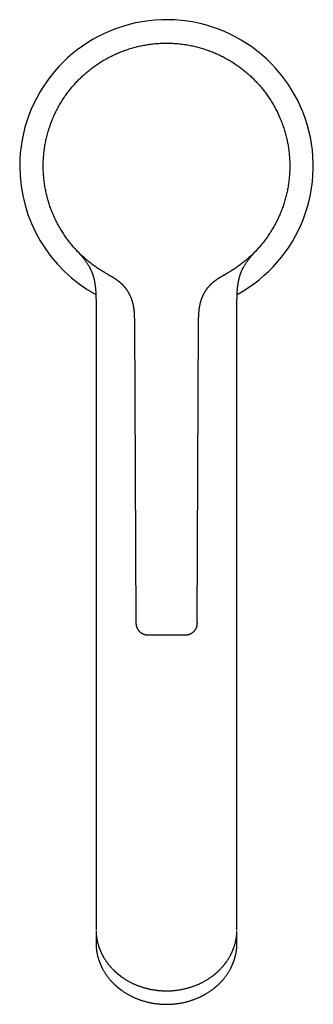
# Model space of a CAD drawing. Header units: millimetres. Extents: x 8 to 583, y 12 to 515.
# Tile 2 of 11: x 281 to 331, y 95 to 263. Entities that reach past the tile are written whole.
import ezdxf

# ---------------------------------------------------------------- set-up
doc = ezdxf.new("R2010")
doc.units = ezdxf.units.MM

msp = doc.modelspace()

# ---------------------------------------------------------------- linework, layer by layer
at = {"color": 7, "linetype": 'Continuous', "lineweight": 30}
for p, q in [((295.81, 219.55), (295.81, 219.55)), ((295.95, 219.47), (295.82, 219.54)), ((316.19, 219.55), (316.1, 219.5)), ((294, 213.66), (294, 128.93)), ((318, 128.93), (318, 213.66)), ((300.53, 211.39), (300.8, 159.9)), ((311.25, 159.9), (311.47, 211.39)), ((294, 109.87), (294, 107.58)), ((318, 107.58), (318, 109.87)), ((294, 107.18), (294, 105.28)), ((318, 105.28), (318, 107.18)), ((294, 105.28), (294, 105.28)), ((318, 105.28), (318, 105.27))]:
    msp.add_line(p, q, dxfattribs=at)
at = {"color": 7, "linetype": 'Continuous', "lineweight": 30, "flags": 128}
msp.add_lwpolyline([(305.98, 258.91), (306, 258.91), (306.27, 258.91)], dxfattribs=at)
at = {"color": 7, "linetype": 'Continuous', "lineweight": 30}
for start, end in [(298.7663, 180), (180, 241.2335)]:
    msp.add_arc((306, 237.91), 25, start, end, dxfattribs=at)
for points, knots in [([(295.81, 219.55), (295.68, 219.62), (295.43, 219.76), (295.06, 219.99), (294.69, 220.22), (294.32, 220.45), (293.97, 220.7), (293.62, 220.95), (293.28, 221.2), (292.94, 221.46), (292.61, 221.73), (292.28, 222.01), (291.95, 222.3), (291.63, 222.59), (291.32, 222.89), (291.01, 223.2), (290.71, 223.51), (290.41, 223.83), (290.13, 224.16), (289.85, 224.49), (289.57, 224.82), (289.31, 225.17), (289.05, 225.51), (288.8, 225.86), (288.56, 226.21), (288.32, 226.57), (288.1, 226.93), (287.87, 227.3), (287.66, 227.68), (287.45, 228.06), (287.25, 228.45), (287.06, 228.84), (286.88, 229.23), (286.7, 229.63), (286.53, 230.03), (286.37, 230.43), (286.22, 230.84), (286.08, 231.25), (285.95, 231.66), (285.83, 232.07), (285.71, 232.48), (285.61, 232.89), (285.51, 233.31), (285.42, 233.73), (285.34, 234.16), (285.26, 234.59), (285.2, 235.02), (285.14, 235.45), (285.1, 235.88), (285.06, 236.32), (285.03, 236.75), (285.01, 237.18), (285, 237.62), (285, 238.05), (285.01, 238.48), (285.02, 238.91), (285.05, 239.34), (285.08, 239.76), (285.12, 240.19), (285.17, 240.62), (285.23, 241.05), (285.3, 241.48), (285.38, 241.9), (285.47, 242.33), (285.56, 242.75), (285.67, 243.17), (285.78, 243.59), (285.9, 244.01), (286.03, 244.42), (286.17, 244.84), (286.32, 245.24), (286.47, 245.64), (286.63, 246.04), (286.8, 246.43), (286.98, 246.82), (287.17, 247.21), (287.36, 247.59), (287.57, 247.98), (287.78, 248.36), (288, 248.73), (288.23, 249.1), (288.46, 249.47), (288.71, 249.83), (288.96, 250.18), (289.21, 250.53), (289.48, 250.88), (289.75, 251.21), (290.02, 251.54), (290.3, 251.86), (290.59, 252.18), (290.88, 252.49), (291.19, 252.8), (291.5, 253.1), (291.82, 253.4), (292.14, 253.69), (292.47, 253.97), (292.8, 254.25), (293.15, 254.52), (293.49, 254.78), (293.84, 255.03), (294.2, 255.28), (294.56, 255.52), (294.92, 255.75), (295.29, 255.98), (295.66, 256.19), (296.03, 256.39), (296.41, 256.59), (296.8, 256.79), (297.19, 256.97), (297.59, 257.15), (297.99, 257.32), (298.39, 257.48), (298.8, 257.64), (299.21, 257.78), (299.62, 257.92), (300.03, 258.05), (300.45, 258.16), (300.87, 258.28), (301.29, 258.38), (301.71, 258.47), (302.13, 258.55), (302.55, 258.63), (302.97, 258.69), (303.4, 258.75), (303.83, 258.8), (304.26, 258.84), (304.7, 258.87), (305.13, 258.89), (305.57, 258.91), (305.86, 258.91), (306, 258.91)], [0, 0, 0, 0, 0.00784, 0.01568, 0.02352, 0.03136, 0.0392, 0.0469, 0.0546, 0.0623, 0.07, 0.077857, 0.085714, 0.093571, 0.101429, 0.109286, 0.117143, 0.125, 0.13284, 0.14068, 0.14852, 0.15636, 0.1642, 0.1719, 0.1796, 0.1873, 0.195, 0.202857, 0.210714, 0.218571, 0.226429, 0.234286, 0.242143, 0.25, 0.25784, 0.26568, 0.27352, 0.28136, 0.2892, 0.2969, 0.3046, 0.3123, 0.32, 0.327857, 0.335714, 0.343571, 0.351429, 0.359286, 0.367143, 0.375, 0.38284, 0.39068, 0.39852, 0.40636, 0.4142, 0.4219, 0.4296, 0.4373, 0.445, 0.452857, 0.460714, 0.468571, 0.476429, 0.484286, 0.492143, 0.5, 0.50784, 0.51568, 0.52352, 0.53136, 0.5392, 0.5469, 0.5546, 0.5623, 0.57, 0.577857, 0.585714, 0.593571, 0.601429, 0.609286, 0.617143, 0.625, 0.63284, 0.64068, 0.64852, 0.65636, 0.6642, 0.6719, 0.6796, 0.6873, 0.695, 0.702857, 0.710714, 0.718571, 0.726429, 0.734286, 0.742143, 0.75, 0.75784, 0.76568, 0.77352, 0.78136, 0.7892, 0.7969, 0.8046, 0.8123, 0.82, 0.827857, 0.835714, 0.843571, 0.851429, 0.859286, 0.867143, 0.875, 0.88284, 0.89068, 0.89852, 0.90636, 0.9142, 0.9219, 0.9296, 0.9373, 0.945, 0.952857, 0.960714, 0.968571, 0.976429, 0.984286, 0.992143, 1, 1, 1, 1]), ([(306, 258.91), (306.14, 258.91), (306.43, 258.91), (306.87, 258.89), (307.3, 258.87), (307.73, 258.84), (308.16, 258.8), (308.59, 258.75), (309.01, 258.69), (309.43, 258.63), (309.85, 258.55), (310.28, 258.47), (310.7, 258.38), (311.13, 258.28), (311.55, 258.17), (311.96, 258.05), (312.38, 257.92), (312.79, 257.78), (313.2, 257.64), (313.61, 257.48), (314.01, 257.32), (314.41, 257.15), (314.8, 256.98), (315.19, 256.79), (315.57, 256.6), (315.95, 256.41), (316.32, 256.2), (316.7, 255.98), (317.07, 255.76), (317.44, 255.52), (317.8, 255.28), (318.16, 255.04), (318.51, 254.78), (318.85, 254.52), (319.19, 254.25), (319.53, 253.97), (319.86, 253.69), (320.18, 253.4), (320.5, 253.11), (320.8, 252.81), (321.1, 252.5), (321.4, 252.19), (321.68, 251.88), (321.97, 251.55), (322.25, 251.22), (322.52, 250.88), (322.78, 250.53), (323.04, 250.18), (323.29, 249.83), (323.53, 249.47), (323.77, 249.1), (324, 248.73), (324.22, 248.36), (324.43, 247.98), (324.63, 247.6), (324.83, 247.22), (325.01, 246.83), (325.19, 246.45), (325.36, 246.05), (325.52, 245.65), (325.68, 245.25), (325.83, 244.84), (325.96, 244.43), (326.1, 244.01), (326.22, 243.6), (326.33, 243.18), (326.44, 242.75), (326.53, 242.33), (326.62, 241.91), (326.7, 241.48), (326.76, 241.05), (326.82, 240.63), (326.88, 240.21), (326.92, 239.78), (326.95, 239.35), (326.98, 238.92), (326.99, 238.49), (327, 238.05), (327, 237.62), (326.99, 237.19), (326.97, 236.75), (326.94, 236.32), (326.9, 235.88), (326.86, 235.45), (326.8, 235.02), (326.74, 234.59), (326.67, 234.17), (326.59, 233.75), (326.5, 233.33), (326.4, 232.92), (326.29, 232.5), (326.18, 232.08), (326.05, 231.67), (325.92, 231.25), (325.78, 230.84), (325.63, 230.44), (325.47, 230.03), (325.3, 229.63), (325.13, 229.23), (324.94, 228.84), (324.75, 228.45), (324.55, 228.07), (324.35, 227.69), (324.13, 227.31), (323.91, 226.95), (323.69, 226.59), (323.45, 226.23), (323.21, 225.87), (322.96, 225.52), (322.7, 225.17), (322.43, 224.83), (322.15, 224.49), (321.87, 224.16), (321.59, 223.83), (321.29, 223.51), (320.99, 223.2), (320.68, 222.89), (320.37, 222.59), (320.05, 222.3), (319.73, 222.02), (319.41, 221.74), (319.08, 221.48), (318.74, 221.21), (318.39, 220.95), (318.04, 220.7), (317.68, 220.45), (317.32, 220.22), (316.95, 219.99), (316.57, 219.76), (316.32, 219.62), (316.19, 219.55)], [0, 0, 0, 0, 0.00784, 0.01568, 0.02352, 0.03136, 0.0392, 0.0469, 0.0546, 0.0623, 0.07, 0.077857, 0.085714, 0.093571, 0.101429, 0.109286, 0.117143, 0.125, 0.13284, 0.14068, 0.14852, 0.15636, 0.1642, 0.1719, 0.1796, 0.1873, 0.195, 0.202857, 0.210714, 0.218571, 0.226429, 0.234286, 0.242143, 0.25, 0.25784, 0.26568, 0.27352, 0.28136, 0.2892, 0.2969, 0.3046, 0.3123, 0.32, 0.327857, 0.335714, 0.343571, 0.351429, 0.359286, 0.367143, 0.375, 0.38284, 0.39068, 0.39852, 0.40636, 0.4142, 0.4219, 0.4296, 0.4373, 0.445, 0.452857, 0.460714, 0.468571, 0.476429, 0.484286, 0.492143, 0.5, 0.50784, 0.51568, 0.52352, 0.53136, 0.5392, 0.5469, 0.5546, 0.5623, 0.57, 0.577857, 0.585714, 0.593571, 0.601429, 0.609286, 0.617143, 0.625, 0.63284, 0.64068, 0.64852, 0.65636, 0.6642, 0.6719, 0.6796, 0.6873, 0.695, 0.702857, 0.710714, 0.718571, 0.726429, 0.734286, 0.742143, 0.75, 0.75784, 0.76568, 0.77352, 0.78136, 0.7892, 0.7969, 0.8046, 0.8123, 0.82, 0.827857, 0.835714, 0.843571, 0.851429, 0.859286, 0.867143, 0.875, 0.88284, 0.89068, 0.89852, 0.90636, 0.9142, 0.9219, 0.9296, 0.9373, 0.945, 0.952857, 0.960714, 0.968571, 0.976429, 0.984286, 0.992143, 1, 1, 1, 1]), ([(290.33, 223.92), (290.34, 223.92), (290.34, 223.92), (290.35, 223.91), (290.36, 223.9), (290.37, 223.88), (290.38, 223.87), (290.4, 223.85), (290.41, 223.84), (290.43, 223.82), (290.44, 223.8), (290.46, 223.78), (290.49, 223.75), (290.51, 223.72), (290.53, 223.7), (290.55, 223.68), (290.57, 223.67), (290.59, 223.64), (290.61, 223.62), (290.63, 223.59), (290.66, 223.56), (290.68, 223.54), (290.7, 223.51), (290.73, 223.49), (290.75, 223.46), (290.77, 223.44), (290.79, 223.42), (290.81, 223.4), (290.82, 223.38), (290.83, 223.37), (290.85, 223.35), (290.87, 223.33), (290.9, 223.3), (290.93, 223.26), (290.97, 223.22), (291.01, 223.17), (291.07, 223.11), (291.14, 223.03), (291.22, 222.93), (291.31, 222.83), (291.4, 222.73), (291.48, 222.63), (291.57, 222.53), (291.66, 222.42), (291.79, 222.26), (291.94, 222.07), (292.11, 221.85), (292.27, 221.64), (292.41, 221.43), (292.55, 221.23), (292.66, 221.04), (292.76, 220.88), (292.84, 220.74), (292.92, 220.59), (292.99, 220.46), (293.05, 220.33), (293.11, 220.2), (293.17, 220.06), (293.23, 219.93), (293.29, 219.78), (293.34, 219.64), (293.4, 219.49), (293.45, 219.33), (293.5, 219.17), (293.55, 219), (293.6, 218.82), (293.65, 218.63), (293.69, 218.44), (293.73, 218.25), (293.77, 218.05), (293.8, 217.84), (293.84, 217.62), (293.86, 217.4), (293.89, 217.18), (293.91, 216.95), (293.93, 216.71), (293.95, 216.47), (293.96, 216.22), (293.97, 215.96), (293.98, 215.7), (293.99, 215.42), (293.99, 215.14), (294, 214.86), (294, 214.57), (294, 214.27), (294, 213.97), (294, 213.76), (294, 213.66)], [0, 0, 0, 0, 0.0018762, 0.0042974, 0.0071241, 0.010563, 0.0145572, 0.018496, 0.0222125, 0.0267465, 0.0309381, 0.0353785, 0.0414115, 0.0481427, 0.0511748, 0.0547092, 0.0587445, 0.0631278, 0.068918, 0.0740547, 0.0785502, 0.0825137, 0.0861779, 0.0908883, 0.095022, 0.0985839, 0.1015798, 0.1040181, 0.1059129, 0.1074699, 0.1092478, 0.1123873, 0.1161099, 0.1204161, 0.1253054, 0.1307763, 0.1368245, 0.1470985, 0.1581062, 0.1698468, 0.1804667, 0.1916157, 0.203288, 0.2154771, 0.228174, 0.2532332, 0.2777116, 0.2990905, 0.3200365, 0.3405691, 0.3607101, 0.3748394, 0.3887906, 0.4025726, 0.4162337, 0.4274456, 0.4393126, 0.4518367, 0.465022, 0.4773583, 0.4902325, 0.503652, 0.5176261, 0.5321657, 0.5472834, 0.5629933, 0.5793112, 0.595397, 0.6120627, 0.6293245, 0.6471988, 0.665702, 0.6848504, 0.7035092, 0.722767, 0.7426341, 0.7631196, 0.7842299, 0.8059695, 0.8283396, 0.8513384, 0.8749603, 0.8991955, 0.9235812, 0.9485268, 0.9740093, 1, 1, 1, 1]), ([(318, 213.66), (318, 213.77), (318, 213.98), (318, 214.29), (318, 214.59), (318, 214.88), (318.01, 215.17), (318.01, 215.44), (318.02, 215.7), (318.03, 215.94), (318.04, 216.18), (318.05, 216.4), (318.06, 216.62), (318.08, 216.84), (318.1, 217.04), (318.12, 217.24), (318.14, 217.43), (318.16, 217.61), (318.19, 217.78), (318.21, 217.95), (318.24, 218.1), (318.27, 218.26), (318.3, 218.41), (318.33, 218.56), (318.37, 218.7), (318.4, 218.83), (318.43, 218.96), (318.47, 219.08), (318.5, 219.18), (318.53, 219.28), (318.56, 219.37), (318.59, 219.46), (318.62, 219.54), (318.64, 219.61), (318.67, 219.68), (318.69, 219.74), (318.71, 219.79), (318.73, 219.84), (318.75, 219.88), (318.76, 219.92), (318.78, 219.96), (318.81, 220.02), (318.83, 220.07), (318.86, 220.13), (318.89, 220.2), (318.92, 220.26), (318.95, 220.33), (319, 220.43), (319.06, 220.55), (319.14, 220.7), (319.23, 220.86), (319.34, 221.04), (319.45, 221.22), (319.57, 221.41), (319.71, 221.6), (319.84, 221.79), (319.99, 221.99), (320.12, 222.16), (320.24, 222.3), (320.34, 222.42), (320.44, 222.54), (320.53, 222.65), (320.62, 222.76), (320.71, 222.85), (320.79, 222.95), (320.87, 223.03), (320.93, 223.11), (320.99, 223.17), (321.04, 223.23), (321.08, 223.27), (321.12, 223.32), (321.16, 223.36), (321.18, 223.39), (321.21, 223.41), (321.23, 223.43), (321.25, 223.46), (321.27, 223.48), (321.3, 223.51), (321.33, 223.54), (321.36, 223.58), (321.39, 223.61), (321.42, 223.65), (321.45, 223.68), (321.48, 223.71), (321.5, 223.74), (321.53, 223.77), (321.55, 223.79), (321.57, 223.82), (321.59, 223.84), (321.61, 223.86), (321.63, 223.88), (321.64, 223.9), (321.65, 223.91), (321.67, 223.93), (321.68, 223.94), (321.69, 223.95), (321.7, 223.96), (321.71, 223.97), (321.72, 223.98), (321.73, 223.99), (321.74, 224.01), (321.75, 224.02), (321.76, 224.04), (321.78, 224.05), (321.79, 224.06), (321.8, 224.08), (321.81, 224.09), (321.82, 224.1), (321.83, 224.11), (321.84, 224.12), (321.85, 224.13), (321.85, 224.13), (321.85, 224.14), (321.86, 224.14), (321.86, 224.14)], [0, 0, 0, 0, 0.025468, 0.050311, 0.0745, 0.098014, 0.120835, 0.142954, 0.16316, 0.182733, 0.201675, 0.219989, 0.23768, 0.254755, 0.271222, 0.287091, 0.302372, 0.317076, 0.330965, 0.344317, 0.357142, 0.369451, 0.382173, 0.394314, 0.405884, 0.416892, 0.427346, 0.437237, 0.446017, 0.45427, 0.462001, 0.469211, 0.475905, 0.482083, 0.487748, 0.492901, 0.497542, 0.501671, 0.504893, 0.508433, 0.512355, 0.516783, 0.521832, 0.526951, 0.532587, 0.538693, 0.544943, 0.551274, 0.563952, 0.576958, 0.592883, 0.609306, 0.626128, 0.64447, 0.663157, 0.682206, 0.701631, 0.721444, 0.734258, 0.746933, 0.75912, 0.770812, 0.782003, 0.792504, 0.802515, 0.812037, 0.821071, 0.827546, 0.833535, 0.839023, 0.844011, 0.848506, 0.852512, 0.854997, 0.857803, 0.861042, 0.864724, 0.868856, 0.873357, 0.878301, 0.883693, 0.889295, 0.895224, 0.900638, 0.905547, 0.910439, 0.916443, 0.922181, 0.927442, 0.932224, 0.93663, 0.940223, 0.943923, 0.947729, 0.951639, 0.955243, 0.957666, 0.959728, 0.961906, 0.964657, 0.967982, 0.971312, 0.974679, 0.978006, 0.980987, 0.983075, 0.984955, 0.986865, 0.989061, 0.991351, 0.993947, 0.99668, 0.999283, 1, 1, 1, 1]), ([(295.81, 219.55), (295.81, 219.55), (295.81, 219.55), (295.81, 219.55), (295.82, 219.54)], [0, 0, 0, 0, 0.5002102, 1, 1, 1, 1]), ([(295.96, 219.46), (295.96, 219.47), (295.94, 219.47), (295.93, 219.48), (295.91, 219.49), (295.9, 219.5), (295.88, 219.51), (295.87, 219.51), (295.87, 219.51), (295.87, 219.51)], [0, 0, 0, 0, 0.152168, 0.311896, 0.461959, 0.616653, 0.775985, 0.939961, 1, 1, 1, 1]), ([(295.95, 219.47), (295.95, 219.47), (295.96, 219.47), (295.96, 219.47), (295.96, 219.47), (295.96, 219.47), (295.96, 219.47), (295.96, 219.46), (295.96, 219.46), (295.96, 219.46), (295.97, 219.46), (295.97, 219.46), (295.97, 219.46), (295.97, 219.46), (295.97, 219.46), (295.98, 219.46), (295.98, 219.45), (295.98, 219.45), (295.99, 219.45), (295.99, 219.45), (295.99, 219.45), (296, 219.44), (296, 219.44), (296, 219.44), (296.01, 219.44), (296.01, 219.44), (296.01, 219.44), (296.02, 219.43), (296.02, 219.43), (296.02, 219.43), (296.03, 219.43), (296.04, 219.42), (296.04, 219.42), (296.06, 219.41), (296.08, 219.4), (296.11, 219.38), (296.14, 219.37), (296.17, 219.35), (296.2, 219.33), (296.25, 219.31), (296.29, 219.28), (296.34, 219.26), (296.38, 219.23), (296.42, 219.21), (296.46, 219.19), (296.49, 219.17), (296.53, 219.15), (296.56, 219.13), (296.59, 219.12), (296.62, 219.1), (296.64, 219.09), (296.66, 219.07), (296.68, 219.06), (296.71, 219.05), (296.74, 219.03), (296.77, 219.01), (296.8, 218.99), (296.85, 218.96), (296.9, 218.93), (296.95, 218.9), (297.01, 218.86), (297.07, 218.83), (297.12, 218.79), (297.16, 218.77), (297.2, 218.74), (297.24, 218.71), (297.28, 218.69), (297.31, 218.67), (297.33, 218.65), (297.36, 218.64), (297.38, 218.62), (297.42, 218.59), (297.46, 218.56), (297.5, 218.53), (297.55, 218.5), (297.59, 218.47), (297.65, 218.43), (297.7, 218.38), (297.76, 218.34), (297.8, 218.3), (297.86, 218.26), (297.92, 218.21), (297.99, 218.15), (298.05, 218.11), (298.09, 218.07), (298.11, 218.05), (298.12, 218.04), (298.14, 218.02), (298.15, 218.01), (298.16, 218), (298.18, 217.99), (298.2, 217.97), (298.22, 217.95), (298.25, 217.92), (298.29, 217.89), (298.34, 217.84), (298.39, 217.79), (298.44, 217.74), (298.48, 217.7), (298.52, 217.66), (298.55, 217.63), (298.58, 217.59), (298.62, 217.55), (298.66, 217.51), (298.7, 217.46), (298.75, 217.41), (298.79, 217.36), (298.84, 217.31), (298.89, 217.25), (298.93, 217.19), (298.97, 217.14), (299, 217.1), (299.03, 217.06), (299.05, 217.04), (299.07, 217.01), (299.09, 216.99), (299.1, 216.97), (299.12, 216.95), (299.13, 216.93), (299.15, 216.9), (299.18, 216.86), (299.21, 216.82), (299.25, 216.77), (299.29, 216.7), (299.34, 216.62), (299.4, 216.53), (299.45, 216.44), (299.5, 216.36), (299.55, 216.27), (299.61, 216.17), (299.66, 216.06), (299.72, 215.94), (299.77, 215.85), (299.8, 215.78), (299.81, 215.74), (299.83, 215.71), (299.85, 215.67), (299.86, 215.64), (299.87, 215.61), (299.88, 215.6), (299.88, 215.58), (299.89, 215.57), (299.89, 215.55), (299.9, 215.53), (299.92, 215.5), (299.93, 215.46), (299.95, 215.42), (299.98, 215.35), (300.01, 215.24), (300.06, 215.11), (300.1, 214.99), (300.13, 214.9), (300.15, 214.83), (300.17, 214.75), (300.19, 214.67), (300.22, 214.57), (300.25, 214.46), (300.28, 214.33), (300.31, 214.19), (300.33, 214.07), (300.35, 213.97), (300.36, 213.9), (300.37, 213.83), (300.38, 213.76), (300.39, 213.7), (300.4, 213.64), (300.41, 213.59), (300.42, 213.54), (300.42, 213.49), (300.43, 213.45), (300.43, 213.42), (300.44, 213.39), (300.44, 213.36), (300.44, 213.34), (300.44, 213.3), (300.45, 213.27), (300.45, 213.22), (300.46, 213.17), (300.47, 213.11), (300.47, 213.04), (300.48, 212.96), (300.48, 212.88), (300.49, 212.78), (300.5, 212.67), (300.5, 212.55), (300.51, 212.42), (300.52, 212.28), (300.52, 212.13), (300.52, 211.96), (300.53, 211.78), (300.53, 211.59), (300.53, 211.46), (300.53, 211.39)], [0, 0, 0, 0, 0.015125, 0.029691, 0.043697, 0.057144, 0.07003, 0.082357, 0.094125, 0.105332, 0.116473, 0.127, 0.136912, 0.146211, 0.154895, 0.162966, 0.170097, 0.17667, 0.182684, 0.188139, 0.193036, 0.197376, 0.201158, 0.204383, 0.206762, 0.208711, 0.210233, 0.211333, 0.211772, 0.212561, 0.213849, 0.215557, 0.217293, 0.219, 0.225359, 0.231282, 0.236771, 0.241975, 0.247504, 0.255331, 0.263822, 0.272973, 0.278779, 0.284818, 0.291002, 0.296721, 0.301858, 0.306344, 0.310284, 0.31369, 0.316651, 0.318968, 0.321651, 0.324764, 0.328305, 0.332274, 0.336667, 0.341479, 0.348193, 0.354671, 0.360955, 0.367089, 0.371016, 0.374915, 0.378801, 0.382525, 0.385715, 0.38836, 0.390466, 0.392618, 0.395384, 0.398763, 0.402753, 0.407003, 0.411084, 0.414996, 0.420791, 0.426176, 0.431157, 0.435741, 0.440278, 0.446502, 0.453052, 0.459936, 0.462407, 0.464507, 0.466182, 0.467431, 0.468357, 0.469597, 0.471158, 0.473099, 0.475419, 0.478112, 0.480869, 0.486693, 0.492062, 0.496977, 0.501439, 0.504739, 0.507998, 0.511576, 0.51548, 0.519708, 0.524264, 0.529147, 0.533913, 0.538956, 0.544279, 0.549481, 0.554133, 0.558235, 0.56131, 0.563979, 0.566239, 0.568112, 0.569763, 0.57126, 0.573116, 0.57576, 0.579039, 0.582953, 0.587504, 0.592696, 0.60052, 0.608288, 0.615856, 0.623224, 0.630387, 0.637344, 0.647857, 0.657885, 0.667502, 0.67064, 0.673732, 0.676776, 0.679774, 0.682526, 0.684338, 0.685842, 0.687038, 0.687927, 0.688641, 0.69042, 0.692889, 0.696049, 0.699745, 0.70351, 0.713853, 0.724451, 0.735293, 0.740581, 0.746305, 0.752483, 0.75911, 0.766179, 0.775625, 0.785726, 0.796458, 0.807791, 0.813889, 0.819651, 0.825011, 0.829978, 0.83456, 0.838765, 0.842923, 0.846654, 0.849968, 0.852879, 0.855398, 0.857509, 0.859283, 0.86104, 0.863267, 0.866048, 0.869349, 0.873172, 0.877513, 0.882363, 0.887716, 0.893558, 0.900976, 0.90902, 0.917662, 0.92687, 0.936609, 0.946839, 0.95946, 0.972606, 0.986165, 1, 1, 1, 1]), ([(311.47, 211.39), (311.47, 211.47), (311.47, 211.62), (311.47, 211.85), (311.48, 212.09), (311.48, 212.32), (311.49, 212.55), (311.51, 212.78), (311.53, 213), (311.55, 213.22), (311.57, 213.43), (311.6, 213.63), (311.63, 213.82), (311.66, 214.01), (311.69, 214.18), (311.73, 214.35), (311.76, 214.49), (311.8, 214.62), (311.83, 214.75), (311.87, 214.87), (311.9, 214.98), (311.93, 215.09), (311.97, 215.19), (312, 215.28), (312.03, 215.37), (312.07, 215.45), (312.1, 215.53), (312.12, 215.6), (312.15, 215.65), (312.16, 215.69), (312.18, 215.73), (312.19, 215.75), (312.2, 215.77), (312.21, 215.79), (312.21, 215.8), (312.22, 215.82), (312.23, 215.84), (312.24, 215.87), (312.26, 215.9), (312.28, 215.94), (312.3, 215.98), (312.32, 216.03), (312.35, 216.09), (312.39, 216.15), (312.43, 216.23), (312.47, 216.31), (312.52, 216.4), (312.58, 216.49), (312.63, 216.58), (312.69, 216.67), (312.74, 216.74), (312.78, 216.81), (312.83, 216.87), (312.87, 216.92), (312.9, 216.97), (312.93, 217.01), (312.95, 217.04), (312.97, 217.07), (312.99, 217.09), (313, 217.11), (313.01, 217.12), (313.02, 217.13), (313.02, 217.13), (313.02, 217.13), (313.03, 217.14), (313.03, 217.15), (313.04, 217.16), (313.06, 217.18), (313.08, 217.21), (313.11, 217.24), (313.14, 217.28), (313.18, 217.32), (313.22, 217.37), (313.26, 217.42), (313.31, 217.47), (313.36, 217.53), (313.41, 217.59), (313.47, 217.65), (313.53, 217.71), (313.59, 217.77), (313.65, 217.83), (313.71, 217.88), (313.76, 217.93), (313.81, 217.97), (313.85, 218.01), (313.88, 218.04), (313.91, 218.07), (313.94, 218.09), (313.96, 218.11), (313.98, 218.13), (314, 218.14), (314.01, 218.15), (314.03, 218.17), (314.04, 218.18), (314.06, 218.2), (314.09, 218.22), (314.13, 218.26), (314.19, 218.3), (314.26, 218.35), (314.34, 218.42), (314.41, 218.47), (314.49, 218.52), (314.55, 218.57), (314.61, 218.61), (314.67, 218.65), (314.72, 218.68), (314.75, 218.71), (314.78, 218.73), (314.8, 218.74), (314.83, 218.76), (314.85, 218.77), (314.88, 218.79), (314.91, 218.81), (314.94, 218.83), (314.98, 218.86), (315.03, 218.89), (315.08, 218.92), (315.13, 218.95), (315.18, 218.98), (315.23, 219.01), (315.27, 219.04), (315.31, 219.06), (315.35, 219.08), (315.38, 219.1), (315.41, 219.12), (315.43, 219.13), (315.45, 219.14), (315.48, 219.15), (315.51, 219.17), (315.55, 219.2), (315.6, 219.22), (315.64, 219.25), (315.68, 219.27), (315.71, 219.28), (315.74, 219.3), (315.77, 219.32), (315.8, 219.33), (315.82, 219.34), (315.84, 219.36), (315.86, 219.37), (315.88, 219.38), (315.9, 219.39), (315.91, 219.4), (315.93, 219.4), (315.95, 219.42), (315.97, 219.43), (316, 219.44), (316.02, 219.46), (316.04, 219.47), (316.05, 219.47), (316.06, 219.48), (316.07, 219.48), (316.08, 219.48), (316.08, 219.49), (316.08, 219.49), (316.09, 219.49), (316.1, 219.5), (316.11, 219.5), (316.12, 219.51), (316.13, 219.51), (316.14, 219.52), (316.15, 219.53), (316.16, 219.53), (316.17, 219.54), (316.18, 219.54), (316.18, 219.54), (316.18, 219.54), (316.18, 219.54)], [0, 0, 0, 0, 0.019778, 0.039827, 0.05997, 0.080065, 0.100003, 0.119697, 0.13907, 0.158053, 0.176583, 0.194607, 0.212073, 0.228933, 0.245135, 0.260631, 0.273576, 0.28592, 0.297641, 0.308796, 0.319464, 0.329634, 0.339295, 0.34844, 0.35706, 0.36515, 0.372706, 0.379724, 0.384102, 0.388239, 0.391887, 0.394165, 0.396051, 0.397544, 0.398664, 0.40011, 0.402222, 0.405003, 0.408452, 0.412476, 0.416837, 0.421522, 0.426531, 0.433713, 0.441471, 0.4498, 0.458695, 0.468153, 0.478169, 0.486692, 0.494505, 0.501617, 0.508038, 0.513784, 0.518872, 0.523326, 0.526727, 0.529697, 0.532279, 0.534539, 0.53657, 0.538501, 0.539472, 0.540386, 0.541249, 0.542113, 0.544026, 0.546435, 0.549492, 0.55327, 0.557608, 0.562659, 0.568428, 0.574918, 0.581937, 0.588719, 0.595193, 0.60362, 0.611533, 0.618985, 0.626036, 0.632426, 0.638531, 0.644356, 0.649902, 0.653248, 0.656486, 0.659619, 0.662499, 0.664861, 0.666697, 0.668027, 0.669479, 0.67135, 0.673641, 0.677275, 0.681627, 0.686698, 0.696093, 0.705024, 0.713504, 0.721553, 0.729193, 0.73632, 0.743063, 0.749105, 0.754358, 0.757287, 0.759892, 0.762182, 0.764777, 0.768013, 0.771709, 0.775837, 0.780402, 0.786767, 0.793618, 0.800558, 0.80758, 0.814684, 0.819799, 0.824957, 0.83014, 0.834905, 0.839062, 0.84255, 0.845451, 0.848337, 0.851795, 0.858814, 0.865856, 0.872928, 0.880076, 0.887475, 0.894796, 0.901539, 0.907686, 0.913237, 0.918107, 0.922402, 0.926123, 0.929273, 0.931847, 0.935188, 0.939296, 0.944172, 0.949814, 0.956222, 0.958622, 0.96056, 0.962044, 0.963111, 0.963517, 0.963868, 0.964204, 0.96511, 0.96607, 0.967732, 0.969583, 0.971647, 0.973943, 0.977831, 0.982296, 0.987358, 0.993031, 0.999325, 1, 1, 1, 1]), ([(316.13, 219.52), (316.13, 219.51), (316.12, 219.51), (316.11, 219.5), (316.1, 219.5), (316.08, 219.49), (316.07, 219.48), (316.06, 219.48), (316.06, 219.48), (316.06, 219.47), (316.05, 219.47), (316.05, 219.47)], [0, 0, 0, 0, 0.179937, 0.358473, 0.5319, 0.700223, 0.86345, 0.907445, 0.951055, 0.994281, 1, 1, 1, 1]), ([(316.19, 219.55), (316.19, 219.55), (316.19, 219.55), (316.19, 219.55), (316.19, 219.55), (316.19, 219.55), (316.19, 219.55), (316.19, 219.55), (316.19, 219.55), (316.19, 219.55), (316.19, 219.55), (316.19, 219.55), (316.19, 219.55), (316.19, 219.55), (316.18, 219.54), (316.18, 219.54)], [0, 0, 0, 0, 0.075178, 0.385359, 0.538267, 0.558296, 0.578326, 0.598357, 0.618389, 0.638422, 0.660187, 0.74295, 0.824094, 0.903622, 1, 1, 1, 1]), ([(294, 213.66), (294, 213.66), (294, 213.66), (294, 213.66), (294, 213.66)], [0, 0, 0, 0, 0.041545, 1, 1, 1, 1]), ([(300.8, 159.9), (300.8, 159.86), (300.8, 159.77), (300.82, 159.65), (300.84, 159.52), (300.86, 159.41), (300.9, 159.29), (300.93, 159.19), (300.98, 159.09), (301.02, 159), (301.07, 158.91), (301.11, 158.83), (301.16, 158.76), (301.22, 158.69), (301.27, 158.63), (301.32, 158.57), (301.37, 158.51), (301.44, 158.45), (301.51, 158.38), (301.6, 158.31), (301.69, 158.25), (301.79, 158.18), (301.89, 158.13), (302, 158.08), (302.1, 158.03), (302.2, 158), (302.3, 157.97), (302.4, 157.95), (302.48, 157.93), (302.57, 157.92), (302.63, 157.92), (302.67, 157.91), (302.7, 157.91), (302.73, 157.91), (302.76, 157.91), (302.79, 157.91), (302.8, 157.91)], [0, 0, 0, 0, 0.041427, 0.082031, 0.121637, 0.16008, 0.197207, 0.232882, 0.266981, 0.299399, 0.330043, 0.358839, 0.388818, 0.416332, 0.441328, 0.464961, 0.488881, 0.520628, 0.552818, 0.585409, 0.622872, 0.660721, 0.698881, 0.736385, 0.772154, 0.806181, 0.838473, 0.869074, 0.899023, 0.924071, 0.949138, 0.957105, 0.965116, 0.973927, 0.985514, 1, 1, 1, 1]), ([(309.26, 157.91), (309.27, 157.91), (309.29, 157.91), (309.32, 157.91), (309.35, 157.91), (309.37, 157.91), (309.39, 157.91), (309.41, 157.92), (309.43, 157.92), (309.48, 157.92), (309.56, 157.93), (309.66, 157.95), (309.76, 157.97), (309.85, 158), (309.96, 158.03), (310.06, 158.08), (310.16, 158.13), (310.27, 158.18), (310.37, 158.25), (310.47, 158.32), (310.57, 158.4), (310.66, 158.48), (310.73, 158.56), (310.78, 158.62), (310.82, 158.67), (310.86, 158.72), (310.9, 158.78), (310.95, 158.84), (310.99, 158.91), (311.04, 159), (311.08, 159.09), (311.12, 159.19), (311.16, 159.29), (311.19, 159.41), (311.22, 159.52), (311.24, 159.65), (311.25, 159.77), (311.26, 159.86), (311.26, 159.9)], [0, 0, 0, 0, 0.01178, 0.021717, 0.029814, 0.036383, 0.042753, 0.049094, 0.055406, 0.061689, 0.101008, 0.130954, 0.161552, 0.193843, 0.227867, 0.263634, 0.301137, 0.339293, 0.377139, 0.414599, 0.456005, 0.496743, 0.536727, 0.555294, 0.574442, 0.595148, 0.617396, 0.641158, 0.669955, 0.7006, 0.733018, 0.767118, 0.802793, 0.839921, 0.878364, 0.91797, 0.958574, 1, 1, 1, 1]), ([(302.8, 157.91), (302.8, 157.91), (302.81, 157.91), (302.82, 157.91), (302.84, 157.91), (302.87, 157.91), (302.91, 157.91), (302.95, 157.91), (303, 157.91), (303.06, 157.91), (303.12, 157.91), (303.2, 157.91), (303.28, 157.91), (303.36, 157.91), (303.45, 157.91), (303.55, 157.91), (303.66, 157.91), (303.77, 157.91), (303.88, 157.91), (304, 157.91), (304.13, 157.91), (304.26, 157.91), (304.4, 157.91), (304.54, 157.91), (304.68, 157.91), (304.83, 157.91), (304.98, 157.91), (305.13, 157.91), (305.28, 157.91), (305.44, 157.91), (305.59, 157.91), (305.75, 157.91), (305.91, 157.91), (306.01, 157.91), (306.07, 157.91)], [0, 0, 0, 0, 0.031043, 0.062148, 0.093394, 0.124861, 0.156125, 0.187354, 0.218622, 0.250001, 0.281457, 0.312752, 0.343958, 0.375147, 0.406695, 0.437972, 0.469057, 0.500031, 0.531078, 0.562185, 0.59343, 0.624893, 0.656147, 0.687367, 0.718625, 0.749996, 0.781926, 0.813512, 0.844827, 0.875946, 0.906945, 0.937901, 0.968894, 1, 1, 1, 1]), ([(306.07, 157.91), (306.12, 157.91), (306.22, 157.91), (306.38, 157.91), (306.54, 157.91), (306.69, 157.91), (306.84, 157.91), (307, 157.91), (307.15, 157.91), (307.29, 157.91), (307.44, 157.91), (307.58, 157.91), (307.72, 157.91), (307.85, 157.91), (307.98, 157.91), (308.1, 157.91), (308.22, 157.91), (308.33, 157.91), (308.44, 157.91), (308.54, 157.91), (308.63, 157.91), (308.72, 157.91), (308.81, 157.91), (308.88, 157.91), (308.95, 157.91), (309.02, 157.91), (309.07, 157.91), (309.12, 157.91), (309.16, 157.91), (309.2, 157.91), (309.22, 157.91), (309.24, 157.91), (309.25, 157.91), (309.25, 157.91), (309.26, 157.91)], [0, 0, 0, 0, 0.0310327, 0.0621355, 0.0933872, 0.1248654, 0.156125, 0.1873484, 0.2186077, 0.2499747, 0.2819165, 0.3135127, 0.3448355, 0.3759592, 0.4069593, 0.4379126, 0.4688959, 0.4999859, 0.5311216, 0.5621384, 0.5931126, 0.6241212, 0.6552405, 0.6865462, 0.7181128, 0.7500127, 0.7819537, 0.8135484, 0.8448693, 0.8759903, 0.9069873, 0.9379367, 0.9689154, 1, 1, 1, 1]), ([(294, 128.93), (294, 128.81), (294, 128.57), (294, 128.22), (294, 127.88), (294, 127.54), (294, 127.21), (294, 126.89), (294, 126.56), (294, 126.22), (294, 125.89), (294, 125.56), (294, 125.24), (294, 124.92), (294, 124.62), (294, 124.32), (294, 124.03), (294, 123.74), (294, 123.47), (294, 123.2), (294, 122.95), (294, 122.7), (294, 122.45), (294, 122.2), (294, 121.96), (294, 121.72), (294, 121.49), (294, 121.27), (294, 121.06), (294, 120.87), (294, 120.68), (294, 120.5), (294, 120.33), (294, 120.17), (294, 120.01), (294, 119.86), (294, 119.71), (294, 119.57), (294, 119.44), (294, 119.31), (294, 119.18), (294, 119.04), (294, 118.89), (294, 118.73), (294, 118.56), (294, 118.38), (294, 118.2), (294, 118.01), (294, 117.82), (294, 117.63), (294, 117.44), (294, 117.24), (294, 117.04), (294, 116.84), (294, 116.63), (294, 116.41), (294, 116.19), (294, 115.97), (294, 115.75), (294, 115.52), (294, 115.29), (294, 115.06), (294, 114.84), (294, 114.61), (294, 114.39), (294, 114.17), (294, 113.95), (294, 113.72), (294, 113.5), (294, 113.26), (294, 113.02), (294, 112.77), (294, 112.52), (294, 112.27), (294, 112.03), (294, 111.81), (294, 111.61), (294, 111.4), (294, 111.2), (294, 110.99), (294, 110.79), (294, 110.6), (294, 110.42), (294, 110.23), (294, 110.05), (294, 109.93), (294, 109.87)], [0, 0, 0, 0, 0.015409, 0.030571, 0.045486, 0.060154, 0.074575, 0.088749, 0.102677, 0.117712, 0.132449, 0.146887, 0.161026, 0.174867, 0.188408, 0.201652, 0.214596, 0.227242, 0.239589, 0.251425, 0.262973, 0.274233, 0.285205, 0.29673, 0.307919, 0.318772, 0.32929, 0.339471, 0.349317, 0.358292, 0.366968, 0.375346, 0.383426, 0.391206, 0.398688, 0.405872, 0.412756, 0.419342, 0.425631, 0.431849, 0.438358, 0.445158, 0.452249, 0.460234, 0.468559, 0.477223, 0.486228, 0.495571, 0.505255, 0.514696, 0.524439, 0.534484, 0.544831, 0.55548, 0.566432, 0.577685, 0.58924, 0.601097, 0.613257, 0.625493, 0.638021, 0.650839, 0.66395, 0.676344, 0.688988, 0.701882, 0.715025, 0.728418, 0.74206, 0.755951, 0.771521, 0.787392, 0.803565, 0.82004, 0.836818, 0.85103, 0.865451, 0.880083, 0.894924, 0.909974, 0.925235, 0.939815, 0.954582, 0.969535, 0.984674, 1, 1, 1, 1]), ([(318, 109.87), (318, 109.93), (318, 110.05), (318, 110.23), (318, 110.42), (318, 110.6), (318, 110.79), (318, 110.97), (318, 111.17), (318, 111.37), (318, 111.58), (318, 111.78), (318, 111.99), (318, 112.19), (318, 112.4), (318, 112.6), (318, 112.8), (318, 113), (318, 113.2), (318, 113.39), (318, 113.58), (318, 113.77), (318, 113.96), (318, 114.15), (318, 114.34), (318, 114.53), (318, 114.71), (318, 114.89), (318, 115.06), (318, 115.23), (318, 115.39), (318, 115.54), (318, 115.69), (318, 115.83), (318, 115.97), (318, 116.1), (318, 116.23), (318, 116.36), (318, 116.48), (318, 116.6), (318, 116.72), (318, 116.85), (318, 116.99), (318, 117.14), (318, 117.31), (318, 117.48), (318, 117.65), (318, 117.84), (318, 118.03), (318, 118.22), (318, 118.42), (318, 118.62), (318, 118.83), (318, 119.05), (318, 119.28), (318, 119.51), (318, 119.75), (318, 120), (318, 120.26), (318, 120.52), (318, 120.79), (318, 121.06), (318, 121.34), (318, 121.61), (318, 121.89), (318, 122.17), (318, 122.46), (318, 122.76), (318, 123.06), (318, 123.38), (318, 123.71), (318, 124.07), (318, 124.43), (318, 124.81), (318, 125.17), (318, 125.51), (318, 125.84), (318, 126.17), (318, 126.51), (318, 126.86), (318, 127.2), (318, 127.54), (318, 127.88), (318, 128.23), (318, 128.57), (318, 128.81), (318, 128.93)], [0, 0, 0, 0, 0.0154083, 0.0305697, 0.0454843, 0.0601522, 0.0745734, 0.0887478, 0.1026755, 0.1177109, 0.1324476, 0.1468858, 0.1610252, 0.174866, 0.1884081, 0.2016514, 0.2145961, 0.2272421, 0.2395894, 0.2514255, 0.2629735, 0.2742335, 0.2852054, 0.2967304, 0.3079195, 0.3187727, 0.32929, 0.3394714, 0.3493169, 0.358292, 0.3669685, 0.3753464, 0.3834256, 0.3912061, 0.398688, 0.4058712, 0.4127557, 0.4193416, 0.4256305, 0.4318481, 0.4383569, 0.4451571, 0.4522485, 0.4602335, 0.4685582, 0.4772226, 0.4862266, 0.4955702, 0.5052536, 0.5146948, 0.5244379, 0.5344831, 0.5448304, 0.5554796, 0.5664309, 0.5776843, 0.5892397, 0.6010972, 0.6132567, 0.6254931, 0.6380207, 0.6508397, 0.6639499, 0.6763446, 0.6889888, 0.7018824, 0.7150256, 0.7284182, 0.7420603, 0.7559519, 0.7715209, 0.7873918, 0.8035648, 0.8200398, 0.8368169, 0.8510286, 0.86545, 0.8800812, 0.8949221, 0.9099727, 0.925233, 0.9398135, 0.9545803, 0.9695337, 0.9846735, 1, 1, 1, 1]), ([(294, 107.58), (294, 107.58), (294, 107.57), (294, 107.56), (294, 107.55), (294, 107.55), (294, 107.55)], [0, 0, 0, 0, 0.550713, 0.76428, 0.945312, 1, 1, 1, 1]), ([(318, 107.55), (318, 107.56), (318, 107.56), (318, 107.57), (318, 107.58), (318, 107.58)], [0, 0, 0, 0, 0.149483, 0.387148, 1, 1, 1, 1]), ([(294, 107.4), (294, 107.4), (294, 107.37), (294, 107.33), (294, 107.28), (294, 107.24), (294, 107.21), (294, 107.19), (294, 107.18)], [0, 0, 0, 0, 0.099387, 0.348943, 0.563733, 0.74379, 0.889174, 1, 1, 1, 1]), ([(294.06, 106.52), (294.06, 106.51), (294.07, 106.47), (294.08, 106.38), (294.1, 106.25), (294.12, 106.1), (294.15, 105.96), (294.17, 105.81), (294.2, 105.67), (294.24, 105.51), (294.28, 105.33), (294.33, 105.13), (294.39, 104.95), (294.43, 104.8), (294.47, 104.69), (294.5, 104.61), (294.52, 104.53), (294.55, 104.45), (294.58, 104.38), (294.61, 104.31), (294.63, 104.24), (294.65, 104.19), (294.67, 104.14), (294.69, 104.1), (294.7, 104.06), (294.72, 104.03), (294.73, 104.01), (294.73, 103.99), (294.74, 103.97), (294.75, 103.96), (294.75, 103.94), (294.76, 103.92), (294.77, 103.9), (294.79, 103.86), (294.81, 103.82), (294.83, 103.77), (294.86, 103.71), (294.89, 103.64), (294.92, 103.56), (294.96, 103.48), (295.01, 103.39), (295.05, 103.3), (295.1, 103.21), (295.16, 103.11), (295.21, 103.01), (295.27, 102.91), (295.35, 102.77), (295.46, 102.59), (295.6, 102.38), (295.74, 102.17), (295.88, 101.97), (296.04, 101.76), (296.21, 101.55), (296.39, 101.33), (296.57, 101.12), (296.76, 100.92), (296.92, 100.76), (297.03, 100.65), (297.1, 100.58), (297.16, 100.52), (297.22, 100.46), (297.28, 100.41), (297.34, 100.36), (297.39, 100.31), (297.44, 100.27), (297.49, 100.23), (297.53, 100.19), (297.57, 100.16), (297.6, 100.13), (297.62, 100.11), (297.63, 100.1), (297.64, 100.09), (297.65, 100.08), (297.66, 100.07), (297.68, 100.06), (297.7, 100.04), (297.73, 100.02), (297.77, 99.99), (297.83, 99.94), (297.9, 99.88), (297.99, 99.81), (298.09, 99.74), (298.19, 99.66), (298.29, 99.58), (298.4, 99.5), (298.52, 99.42), (298.65, 99.34), (298.78, 99.25), (298.93, 99.15), (299.11, 99.04), (299.31, 98.92), (299.5, 98.81), (299.71, 98.7), (299.92, 98.58), (300.15, 98.47), (300.37, 98.36), (300.6, 98.26), (300.81, 98.17), (301.02, 98.09), (301.21, 98.01), (301.39, 97.95), (301.56, 97.89), (301.74, 97.83), (301.92, 97.77), (302.12, 97.71), (302.34, 97.64), (302.58, 97.58), (302.82, 97.52), (303.06, 97.46), (303.3, 97.41), (303.52, 97.37), (303.76, 97.33), (303.99, 97.29), (304.24, 97.26), (304.48, 97.23), (304.73, 97.21), (304.97, 97.19), (305.22, 97.17), (305.48, 97.16), (305.73, 97.15), (305.97, 97.15), (306.22, 97.15), (306.46, 97.15), (306.71, 97.17), (306.96, 97.18), (307.22, 97.2), (307.48, 97.23), (307.75, 97.26), (308.02, 97.3), (308.29, 97.34), (308.55, 97.38), (308.8, 97.44), (309.06, 97.49), (309.32, 97.55), (309.57, 97.62), (309.81, 97.69), (310.05, 97.76), (310.29, 97.84), (310.54, 97.92), (310.79, 98.02), (311.04, 98.11), (311.27, 98.21), (311.49, 98.3), (311.7, 98.4), (311.9, 98.49), (312.09, 98.59), (312.28, 98.69), (312.47, 98.79), (312.66, 98.9), (312.87, 99.02), (313.08, 99.15), (313.29, 99.29), (313.51, 99.44), (313.68, 99.57), (313.82, 99.66), (313.9, 99.73), (313.98, 99.79), (314.05, 99.85), (314.12, 99.89), (314.17, 99.94), (314.22, 99.97), (314.26, 100.01), (314.29, 100.04), (314.31, 100.06), (314.33, 100.07), (314.33, 100.07), (314.34, 100.08), (314.36, 100.09), (314.37, 100.11), (314.4, 100.13), (314.43, 100.15), (314.46, 100.18), (314.51, 100.22), (314.55, 100.26), (314.61, 100.31), (314.68, 100.37), (314.76, 100.45), (314.86, 100.54), (314.98, 100.65), (315.12, 100.79), (315.28, 100.96), (315.4, 101.1), (315.5, 101.2), (315.56, 101.27), (315.62, 101.35), (315.68, 101.42), (315.75, 101.49), (315.8, 101.56), (315.86, 101.63), (315.91, 101.7), (315.97, 101.77), (316.01, 101.83), (316.05, 101.88), (316.09, 101.93), (316.11, 101.96), (316.13, 101.99), (316.15, 102.01), (316.16, 102.03), (316.17, 102.05), (316.18, 102.06), (316.19, 102.07), (316.2, 102.08), (316.21, 102.1), (316.23, 102.13), (316.26, 102.16), (316.28, 102.2), (316.31, 102.24), (316.36, 102.32), (316.44, 102.43), (316.54, 102.59), (316.64, 102.75), (316.74, 102.92), (316.84, 103.1), (316.92, 103.25), (316.97, 103.35), (317, 103.42), (317.04, 103.49), (317.07, 103.55), (317.1, 103.62), (317.13, 103.68), (317.16, 103.74), (317.18, 103.79), (317.2, 103.84), (317.22, 103.88), (317.23, 103.91), (317.25, 103.94), (317.26, 103.96), (317.26, 103.97), (317.27, 103.99), (317.27, 104), (317.28, 104.01), (317.29, 104.03), (317.3, 104.06), (317.31, 104.1), (317.33, 104.15), (317.35, 104.2), (317.38, 104.27), (317.41, 104.34), (317.43, 104.41), (317.47, 104.52), (317.53, 104.68), (317.59, 104.88), (317.65, 105.09), (317.71, 105.31), (317.76, 105.49), (317.79, 105.65), (317.82, 105.77), (317.84, 105.9), (317.87, 106.03), (317.89, 106.15), (317.91, 106.28), (317.92, 106.41), (317.94, 106.5), (317.94, 106.55), (317.94, 106.55)], [0, 0, 0, 0, 0.000154, 0.004388, 0.00883, 0.013481, 0.018334, 0.023194, 0.027968, 0.032658, 0.039324, 0.04581, 0.052117, 0.058245, 0.060938, 0.063594, 0.066215, 0.068799, 0.071347, 0.073859, 0.07623, 0.078086, 0.079737, 0.081182, 0.082423, 0.083458, 0.084289, 0.084914, 0.085338, 0.085764, 0.086302, 0.08704, 0.087977, 0.089114, 0.090679, 0.092512, 0.094612, 0.09698, 0.099615, 0.102518, 0.105688, 0.108829, 0.112195, 0.115785, 0.119516, 0.123239, 0.126952, 0.134874, 0.14275, 0.150579, 0.158361, 0.166096, 0.174829, 0.183502, 0.192114, 0.200666, 0.209157, 0.212175, 0.215105, 0.217859, 0.220436, 0.222836, 0.225059, 0.227105, 0.22927, 0.231193, 0.232877, 0.234319, 0.235521, 0.236483, 0.236964, 0.23735, 0.237646, 0.238075, 0.238721, 0.239454, 0.240761, 0.242261, 0.243943, 0.247186, 0.250683, 0.254436, 0.258099, 0.261977, 0.266068, 0.270374, 0.274894, 0.279628, 0.284574, 0.291419, 0.298146, 0.304754, 0.311244, 0.318816, 0.326221, 0.333458, 0.340528, 0.34743, 0.354165, 0.359749, 0.365212, 0.370556, 0.375937, 0.381455, 0.387111, 0.393955, 0.40099, 0.408217, 0.415635, 0.42208, 0.428663, 0.435383, 0.442242, 0.449238, 0.456373, 0.463226, 0.470202, 0.4773, 0.484522, 0.491865, 0.498648, 0.505533, 0.512518, 0.519605, 0.526794, 0.534084, 0.541384, 0.54929, 0.557066, 0.564712, 0.572228, 0.579613, 0.587304, 0.594848, 0.602246, 0.609497, 0.616602, 0.62356, 0.631573, 0.639382, 0.646988, 0.65439, 0.661236, 0.667899, 0.674377, 0.680672, 0.686783, 0.69273, 0.69975, 0.706834, 0.71398, 0.72119, 0.72934, 0.737569, 0.740823, 0.744086, 0.747198, 0.750081, 0.752222, 0.754217, 0.756066, 0.757767, 0.759322, 0.759995, 0.760417, 0.760642, 0.760975, 0.761491, 0.762178, 0.763035, 0.764255, 0.76571, 0.767399, 0.769321, 0.771478, 0.773868, 0.777889, 0.781901, 0.785897, 0.792992, 0.800034, 0.807025, 0.810004, 0.812975, 0.815935, 0.818886, 0.821828, 0.82473, 0.827464, 0.830262, 0.832841, 0.835199, 0.837338, 0.839256, 0.84036, 0.841376, 0.842303, 0.843125, 0.843648, 0.844056, 0.844396, 0.844884, 0.845691, 0.846746, 0.848049, 0.849542, 0.851063, 0.852599, 0.858213, 0.864028, 0.870046, 0.876284, 0.882749, 0.88944, 0.891744, 0.894075, 0.89643, 0.898812, 0.901188, 0.903385, 0.905377, 0.907261, 0.908915, 0.910339, 0.911533, 0.912496, 0.913221, 0.91359, 0.91391, 0.914344, 0.914892, 0.915554, 0.916331, 0.917741, 0.919419, 0.921365, 0.923578, 0.926035, 0.928562, 0.931125, 0.93769, 0.944481, 0.951499, 0.958743, 0.966213, 0.970266, 0.974383, 0.978564, 0.982799, 0.986933, 0.990911, 0.995399, 0.99967, 1, 1, 1, 1]), ([(318, 107.18), (318, 107.18), (318, 107.19), (318, 107.2), (318, 107.23), (318, 107.25), (318, 107.29), (318, 107.32), (318, 107.36), (318, 107.38), (318, 107.38)], [0, 0, 0, 0, 0.0399934, 0.0863339, 0.2033332, 0.3368974, 0.5012986, 0.6974209, 0.9119026, 1, 1, 1, 1]), ([(294, 105.28), (294, 105.28), (294, 105.27), (294, 105.26), (294, 105.23), (294, 105.21), (294, 105.17), (294, 105.14), (294, 105.1), (294, 105.04), (294.01, 104.96), (294.01, 104.87), (294.01, 104.77), (294.02, 104.68), (294.03, 104.58), (294.04, 104.47), (294.05, 104.37), (294.06, 104.26), (294.07, 104.15), (294.09, 104.03), (294.1, 103.92), (294.13, 103.77), (294.15, 103.61), (294.19, 103.43), (294.23, 103.25), (294.27, 103.07), (294.32, 102.89), (294.37, 102.72), (294.42, 102.55), (294.46, 102.41), (294.5, 102.3), (294.53, 102.21), (294.56, 102.13), (294.59, 102.05), (294.62, 101.98), (294.64, 101.91), (294.67, 101.85), (294.69, 101.8), (294.7, 101.76), (294.72, 101.73), (294.72, 101.71), (294.73, 101.69), (294.74, 101.68), (294.74, 101.67), (294.75, 101.65), (294.76, 101.63), (294.77, 101.6), (294.79, 101.57), (294.8, 101.52), (294.83, 101.47), (294.85, 101.42), (294.88, 101.35), (294.91, 101.28), (294.96, 101.19), (295.02, 101.07), (295.1, 100.92), (295.18, 100.76), (295.28, 100.59), (295.38, 100.42), (295.49, 100.24), (295.62, 100.05), (295.74, 99.86), (295.88, 99.67), (296.02, 99.48), (296.18, 99.28), (296.34, 99.08), (296.51, 98.89), (296.68, 98.7), (296.82, 98.56), (296.92, 98.46), (296.98, 98.4), (297.04, 98.34), (297.1, 98.28), (297.17, 98.22), (297.23, 98.16), (297.29, 98.1), (297.35, 98.05), (297.4, 98), (297.45, 97.96), (297.5, 97.92), (297.54, 97.88), (297.57, 97.86), (297.59, 97.83), (297.61, 97.82), (297.63, 97.81), (297.64, 97.8), (297.65, 97.79), (297.66, 97.78), (297.68, 97.76), (297.7, 97.75), (297.73, 97.72), (297.77, 97.69), (297.82, 97.65), (297.87, 97.6), (297.94, 97.55), (298, 97.5), (298.06, 97.45), (298.16, 97.38), (298.28, 97.29), (298.44, 97.18), (298.61, 97.06), (298.79, 96.94), (298.97, 96.82), (299.16, 96.7), (299.37, 96.59), (299.56, 96.48), (299.75, 96.37), (299.93, 96.28), (300.11, 96.19), (300.3, 96.1), (300.5, 96.01), (300.7, 95.92), (300.91, 95.83), (301.13, 95.74), (301.35, 95.66), (301.58, 95.58), (301.82, 95.5), (302.05, 95.43), (302.3, 95.36), (302.55, 95.29), (302.8, 95.23), (303.05, 95.17), (303.29, 95.12), (303.55, 95.07), (303.81, 95.02), (304.07, 94.98), (304.34, 94.95), (304.61, 94.92), (304.88, 94.89), (305.14, 94.87), (305.41, 94.86), (305.68, 94.85), (305.96, 94.85), (306.24, 94.85), (306.53, 94.86), (306.82, 94.87), (307.1, 94.89), (307.38, 94.92), (307.65, 94.95), (307.92, 94.98), (308.19, 95.02), (308.46, 95.07), (308.74, 95.12), (309, 95.18), (309.26, 95.24), (309.52, 95.3), (309.77, 95.37), (310.02, 95.45), (310.26, 95.53), (310.49, 95.61), (310.72, 95.69), (310.93, 95.77), (311.13, 95.85), (311.32, 95.93), (311.5, 96.01), (311.68, 96.09), (311.85, 96.17), (312.01, 96.25), (312.17, 96.33), (312.32, 96.41), (312.47, 96.49), (312.61, 96.57), (312.75, 96.66), (312.91, 96.75), (313.07, 96.85), (313.24, 96.96), (313.41, 97.07), (313.57, 97.18), (313.72, 97.29), (313.87, 97.4), (314.01, 97.51), (314.11, 97.59), (314.19, 97.65), (314.23, 97.68), (314.26, 97.72), (314.3, 97.74), (314.32, 97.76), (314.34, 97.78), (314.36, 97.79), (314.37, 97.8), (314.37, 97.81), (314.38, 97.81), (314.4, 97.83), (314.42, 97.84), (314.44, 97.86), (314.47, 97.89), (314.5, 97.92), (314.53, 97.94), (314.56, 97.97), (314.61, 98.01), (314.66, 98.06), (314.73, 98.12), (314.81, 98.19), (314.89, 98.27), (314.97, 98.35), (315.06, 98.44), (315.14, 98.52), (315.26, 98.64), (315.4, 98.8), (315.58, 98.99), (315.74, 99.18), (315.88, 99.36), (316.01, 99.52), (316.12, 99.67), (316.23, 99.83), (316.34, 99.99), (316.45, 100.15), (316.56, 100.32), (316.67, 100.5), (316.78, 100.69), (316.88, 100.88), (316.97, 101.05), (317.03, 101.17), (317.07, 101.26), (317.11, 101.33), (317.14, 101.4), (317.17, 101.46), (317.19, 101.52), (317.21, 101.56), (317.23, 101.6), (317.24, 101.63), (317.25, 101.65), (317.26, 101.67), (317.26, 101.68), (317.27, 101.69), (317.28, 101.71), (317.29, 101.73), (317.3, 101.76), (317.32, 101.81), (317.34, 101.85), (317.36, 101.91), (317.38, 101.97), (317.41, 102.04), (317.44, 102.13), (317.48, 102.23), (317.51, 102.34), (317.55, 102.45), (317.59, 102.57), (317.63, 102.7), (317.67, 102.83), (317.7, 102.98), (317.74, 103.13), (317.78, 103.29), (317.82, 103.46), (317.85, 103.63), (317.88, 103.79), (317.9, 103.92), (317.91, 104.02), (317.93, 104.12), (317.94, 104.22), (317.95, 104.31), (317.96, 104.4), (317.97, 104.5), (317.97, 104.59), (317.98, 104.69), (317.99, 104.78), (317.99, 104.87), (317.99, 104.94), (318, 105.01), (318, 105.08), (318, 105.13), (318, 105.18), (318, 105.22), (318, 105.25), (318, 105.27), (318, 105.28)], [0, 0, 0, 0, 0.000235, 0.000507, 0.001194, 0.001978, 0.002944, 0.004095, 0.005355, 0.006667, 0.009399, 0.012336, 0.015131, 0.018088, 0.021209, 0.024493, 0.027631, 0.030904, 0.034313, 0.037857, 0.041534, 0.045221, 0.05092, 0.056503, 0.061971, 0.0677, 0.073297, 0.07876, 0.084091, 0.089289, 0.092142, 0.094953, 0.097678, 0.100198, 0.102507, 0.104569, 0.106427, 0.10808, 0.109529, 0.110382, 0.111143, 0.111719, 0.112065, 0.112409, 0.112889, 0.113629, 0.114558, 0.115676, 0.116984, 0.118639, 0.120523, 0.122635, 0.124937, 0.127273, 0.131914, 0.136625, 0.142322, 0.148118, 0.154011, 0.160434, 0.166969, 0.173617, 0.180376, 0.18715, 0.194749, 0.202244, 0.209635, 0.216922, 0.224104, 0.226593, 0.22907, 0.231534, 0.233985, 0.236423, 0.238848, 0.241252, 0.243494, 0.245622, 0.247524, 0.249198, 0.250646, 0.251867, 0.252861, 0.25347, 0.253945, 0.254304, 0.254713, 0.255202, 0.255755, 0.256371, 0.257666, 0.259173, 0.260893, 0.262971, 0.265175, 0.267418, 0.2697, 0.27202, 0.27734, 0.282853, 0.288558, 0.294457, 0.300549, 0.306834, 0.313312, 0.319982, 0.325359, 0.330856, 0.336518, 0.342373, 0.348201, 0.354207, 0.360393, 0.366757, 0.3733, 0.380022, 0.386524, 0.393185, 0.400005, 0.406984, 0.414123, 0.42075, 0.427509, 0.434399, 0.441421, 0.448574, 0.455859, 0.463275, 0.470189, 0.477213, 0.484348, 0.491593, 0.498946, 0.506265, 0.51412, 0.52184, 0.529426, 0.536877, 0.544194, 0.551376, 0.558424, 0.566021, 0.573455, 0.580727, 0.587836, 0.594782, 0.601972, 0.608978, 0.615802, 0.622442, 0.6289, 0.635174, 0.640923, 0.646508, 0.651931, 0.657191, 0.662289, 0.667312, 0.672168, 0.676915, 0.681574, 0.686147, 0.690633, 0.695032, 0.700939, 0.706682, 0.712261, 0.717675, 0.722925, 0.728011, 0.732933, 0.73769, 0.739326, 0.740897, 0.742272, 0.743441, 0.744404, 0.745227, 0.745801, 0.745958, 0.746129, 0.746441, 0.746899, 0.747742, 0.748745, 0.749803, 0.750917, 0.752086, 0.75331, 0.75459, 0.757079, 0.759754, 0.762615, 0.765886, 0.769306, 0.772719, 0.776117, 0.7795, 0.786998, 0.794422, 0.801772, 0.809049, 0.814323, 0.819721, 0.82526, 0.83094, 0.83676, 0.84272, 0.848822, 0.855233, 0.861792, 0.868499, 0.871556, 0.874357, 0.876902, 0.879192, 0.881226, 0.88285, 0.884264, 0.885468, 0.886461, 0.887243, 0.887711, 0.888069, 0.888493, 0.889021, 0.889652, 0.890782, 0.892139, 0.893724, 0.895536, 0.897509, 0.8996, 0.902585, 0.905781, 0.909188, 0.912807, 0.916637, 0.920678, 0.92493, 0.929394, 0.934156, 0.939136, 0.944336, 0.949755, 0.955393, 0.958653, 0.961901, 0.965019, 0.968007, 0.970865, 0.973592, 0.97619, 0.979432, 0.982445, 0.98523, 0.987786, 0.990112, 0.99221, 0.99408, 0.99572, 0.997132, 0.998316, 0.999271, 1, 1, 1, 1])]:
    msp.add_open_spline(points, degree=3, knots=knots, dxfattribs=at)

doc.saveas('drawing.dxf')
